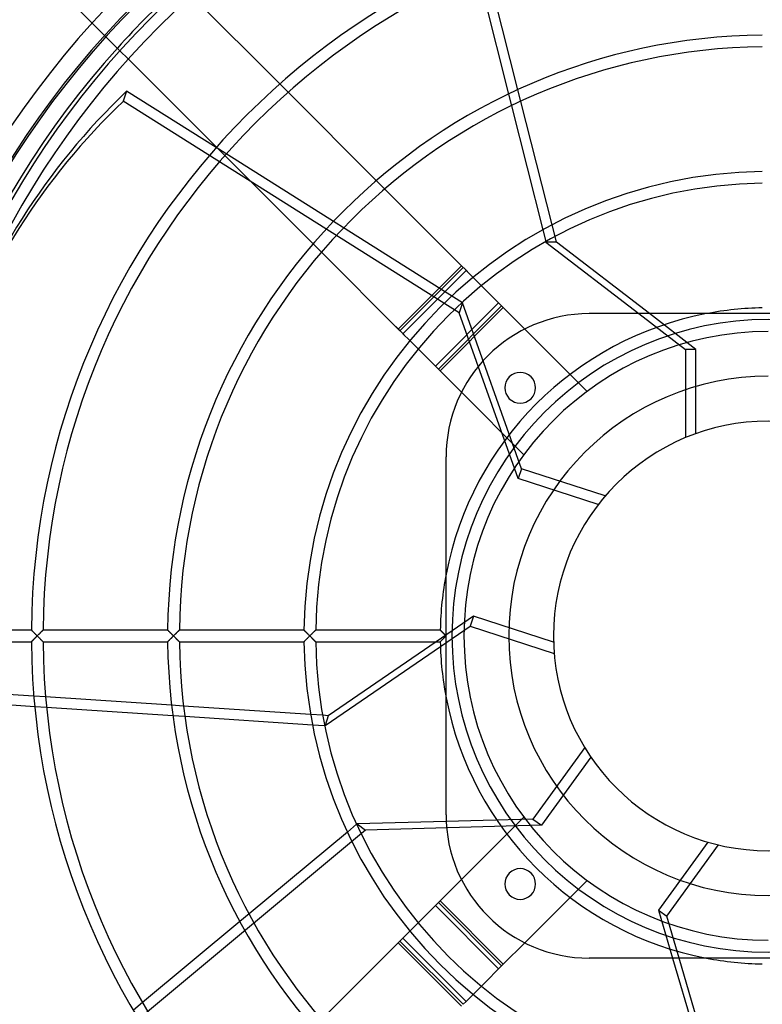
# Model space of a CAD drawing. Header units: millimetres. Extents: x -200 to 200, y -200 to 200.
# Tile 3 of 11: x -128 to -1, y -63 to 105. Entities that reach past the tile are written whole.
import ezdxf

# ---------------------------------------------------------------- set-up
doc = ezdxf.new("R2010")
doc.units = ezdxf.units.MM
doc.layers.add('HIDDEN', color=7, linetype='Continuous')
doc.layers.add('THICK', color=7, linetype='Continuous')

msp = doc.modelspace()

# ---------------------------------------------------------------- linework, layer by layer
at = {"layer": 'HIDDEN'}
for p, q in [((-110.49, 99.7), (-109.07, 98.29)), ((-81.83, 92.62), (-83.25, 94.03)), ((-109.36, 92.81), (-109.91, 91.12)), ((-44.25, 92.3), (-43.75, 90.32)), ((-42.16, 91.07), (-42.66, 93.05)), ((-52.66, 55.06), (-109.91, 91.12)), ((-52.11, 56.75), (-94.09, 83.19)), ((-94.03, 83.25), (-92.62, 81.83)), ((-65.37, 76.15), (-66.79, 77.57)), ((-38.4, 69.19), (-37.89, 67.18)), ((-36.33, 68.04), (-36.83, 70.03)), ((-77.57, 66.79), (-76.15, 65.37)), ((-52.27, 63.06), (-63.06, 52.27)), ((-48.88, 59.66), (-50.3, 61.08)), ((-56.72, 45.94), (-45.94, 56.72)), ((-56.22, 45.44), (-45.44, 56.22)), ((-52.11, 56.75), (-52.66, 55.06)), ((-42.06, 28.48), (-52.11, 56.75)), ((-42.6, 26.8), (-52.66, 55.06)), ((-30.5, 54.9), (-30.5, 54.9)), ((-22.02, 54.9), (-14.09, 48.8)), ((-12.32, 48.8), (-20.24, 54.9)), ((-30.87, 41.66), (-41.5, 52.28)), ((-59.66, 48.88), (-61.08, 50.3)), ((-14.09, 48.8), (-14.09, 33.78)), ((-12.32, 48.8), (-14.09, 48.8)), ((-12.32, 34.46), (-12.32, 48.8)), ((-52.28, 41.5), (-41.66, 30.87)), ((-30.87, 41.66), (-30.87, 41.66)), ((-54.9, 30.5), (-54.9, 30.5)), ((-41.66, 30.87), (-41.66, 30.87)), ((-42.06, 28.48), (-42.6, 26.8)), ((-27.77, 23.84), (-42.06, 28.48)), ((-28.97, 22.37), (-42.6, 26.8)), ((-50.22, 3.36), (-56.59, -1)), ((-50.22, 3.36), (-50.77, 1.68)), ((-36.58, -1.07), (-50.22, 3.36)), ((-125.59, 1), (-125.58, 1)), ((-125.58, 1), (-125.58, 0.99)), ((-125.58, 0.99), (-125.56, 0.98)), ((-125.56, 0.98), (-125.55, 0.96)), ((-125.55, 0.96), (-125.53, 0.94)), ((-125.53, 0.94), (-125.5, 0.92)), ((-125.5, 0.92), (-125.48, 0.89)), ((-125.48, 0.89), (-125.45, 0.86)), ((-125.45, 0.86), (-125.41, 0.83)), ((-125.41, 0.83), (-125.38, 0.79)), ((-125.38, 0.79), (-125.34, 0.75)), ((-125.34, 0.75), (-125.3, 0.71)), ((-125.3, 0.71), (-125.26, 0.67)), ((-125.26, 0.67), (-125.22, 0.63)), ((-125.22, 0.63), (-125.17, 0.58)), ((-125.17, 0.58), (-125.13, 0.54)), ((-125.13, 0.54), (-125.08, 0.49)), ((-125.08, 0.49), (-125.03, 0.44)), ((-125.03, 0.44), (-124.99, 0.4)), ((-124.99, 0.4), (-124.94, 0.35)), ((-124.94, 0.35), (-124.89, 0.3)), ((-124.89, 0.3), (-124.84, 0.25)), ((-124.84, 0.25), (-124.79, 0.2)), ((-124.79, 0.2), (-124.74, 0.15)), ((-124.74, 0.15), (-124.69, 0.1)), ((-124.69, 0.1), (-124.64, 0.05)), ((-124.64, 0.05), (-124.59, 0)), ((-124.59, 0), (-124.64, -0.05)), ((-124.59, 0), (-124.53, 0.06)), ((-124.53, -0.06), (-124.59, 0)), ((-124.53, 0.06), (-124.48, 0.11)), ((-124.48, 0.11), (-124.43, 0.16)), ((-124.43, 0.16), (-124.37, 0.22)), ((-124.37, 0.22), (-124.32, 0.27)), ((-124.32, 0.27), (-124.27, 0.32)), ((-124.27, 0.32), (-124.21, 0.38)), ((-124.21, 0.38), (-124.16, 0.43)), ((-124.16, 0.43), (-124.11, 0.47)), ((-124.11, 0.47), (-124.07, 0.52)), ((-124.07, 0.52), (-124.02, 0.57)), ((-124.02, 0.57), (-123.97, 0.61)), ((-123.97, 0.61), (-123.93, 0.66)), ((-123.93, 0.66), (-123.89, 0.7)), ((-123.89, 0.7), (-123.85, 0.74)), ((-123.85, 0.74), (-123.81, 0.78)), ((-123.81, 0.78), (-123.77, 0.82)), ((-123.77, 0.82), (-123.73, 0.85)), ((-123.73, 0.85), (-123.7, 0.88)), ((-123.7, 0.88), (-123.67, 0.91)), ((-123.67, 0.91), (-123.65, 0.94)), ((-123.65, 0.94), (-123.63, 0.96)), ((-123.63, 0.96), (-123.61, 0.98)), ((-123.61, 0.98), (-123.6, 0.99)), ((-123.6, 0.99), (-123.59, 1)), ((-123.59, 1), (-123.59, 1)), ((-102.36, 1), (-102.35, 1)), ((-102.35, 1), (-102.34, 0.99)), ((-102.34, 0.99), (-102.33, 0.98)), ((-102.33, 0.98), (-102.31, 0.96)), ((-102.31, 0.96), (-102.29, 0.94)), ((-102.29, 0.94), (-102.27, 0.91)), ((-102.27, 0.91), (-102.24, 0.88)), ((-102.24, 0.88), (-102.21, 0.85)), ((-102.21, 0.85), (-102.17, 0.81)), ((-102.17, 0.81), (-102.13, 0.78)), ((-102.13, 0.78), (-102.09, 0.73)), ((-102.09, 0.73), (-102.05, 0.69)), ((-102.05, 0.69), (-102.01, 0.65)), ((-102.01, 0.65), (-101.96, 0.6)), ((-101.96, 0.6), (-101.92, 0.56)), ((-101.92, 0.56), (-101.87, 0.51)), ((-101.87, 0.51), (-101.82, 0.46)), ((-101.82, 0.46), (-101.77, 0.41)), ((-101.77, 0.41), (-101.72, 0.36)), ((-101.72, 0.36), (-101.67, 0.31)), ((-101.67, 0.31), (-101.62, 0.26)), ((-101.62, 0.26), (-101.57, 0.21)), ((-101.57, 0.21), (-101.52, 0.16)), ((-101.52, 0.16), (-101.46, 0.1)), ((-101.46, 0.1), (-101.41, 0.05)), ((-101.41, 0.05), (-101.36, 0)), ((-101.36, 0), (-101.41, -0.05)), ((-101.36, 0), (-101.3, 0.06)), ((-101.3, -0.06), (-101.36, 0)), ((-101.3, 0.06), (-101.25, 0.11)), ((-101.25, 0.11), (-101.19, 0.17)), ((-101.19, 0.17), (-101.14, 0.22)), ((-101.14, 0.22), (-101.09, 0.27)), ((-101.09, 0.27), (-101.03, 0.33)), ((-101.03, 0.33), (-100.98, 0.38)), ((-100.98, 0.38), (-100.93, 0.43)), ((-100.93, 0.43), (-100.88, 0.48)), ((-100.88, 0.48), (-100.83, 0.53)), ((-100.83, 0.53), (-100.79, 0.57)), ((-100.79, 0.57), (-100.74, 0.62)), ((-100.74, 0.62), (-100.7, 0.66)), ((-100.7, 0.66), (-100.65, 0.7)), ((-100.65, 0.7), (-100.61, 0.74)), ((-100.61, 0.74), (-100.57, 0.78)), ((-100.57, 0.78), (-100.54, 0.82)), ((-100.54, 0.82), (-100.5, 0.85)), ((-100.5, 0.85), (-100.47, 0.89)), ((-100.47, 0.89), (-100.44, 0.91)), ((-100.44, 0.91), (-100.42, 0.94)), ((-100.42, 0.94), (-100.39, 0.96)), ((-100.39, 0.96), (-100.38, 0.98)), ((-100.38, 0.98), (-100.37, 0.99)), ((-100.37, 0.99), (-100.36, 1)), ((-100.36, 1), (-100.36, 1)), ((-79.12, 1), (-79.12, 1)), ((-79.12, 1), (-79.11, 0.99)), ((-79.11, 0.99), (-79.1, 0.98)), ((-79.1, 0.98), (-79.08, 0.96)), ((-79.08, 0.96), (-79.06, 0.94)), ((-79.06, 0.94), (-79.04, 0.91)), ((-79.04, 0.91), (-79.01, 0.88)), ((-79.01, 0.88), (-78.97, 0.85)), ((-78.97, 0.85), (-78.94, 0.81)), ((-78.94, 0.81), (-78.9, 0.78)), ((-78.9, 0.78), (-78.86, 0.73)), ((-78.86, 0.73), (-78.82, 0.69)), ((-78.82, 0.69), (-78.78, 0.65)), ((-78.78, 0.65), (-78.73, 0.6)), ((-78.73, 0.6), (-78.69, 0.56)), ((-78.69, 0.56), (-78.64, 0.51)), ((-78.64, 0.51), (-78.59, 0.46)), ((-78.59, 0.46), (-78.54, 0.41)), ((-78.54, 0.41), (-78.49, 0.36)), ((-78.49, 0.36), (-78.44, 0.31)), ((-78.44, 0.31), (-78.39, 0.26)), ((-78.39, 0.26), (-78.34, 0.21)), ((-78.34, 0.21), (-78.29, 0.16)), ((-78.29, 0.16), (-78.23, 0.1)), ((-78.23, 0.1), (-78.18, 0.05)), ((-78.18, 0.05), (-78.13, 0)), ((-78.13, 0), (-78.18, -0.05)), ((-78.13, 0), (-78.07, 0.06)), ((-78.07, -0.06), (-78.13, 0)), ((-78.07, 0.06), (-78.02, 0.11)), ((-78.02, 0.11), (-77.96, 0.17)), ((-77.96, 0.17), (-77.91, 0.22)), ((-77.91, 0.22), (-77.86, 0.27)), ((-77.86, 0.27), (-77.8, 0.33)), ((-77.8, 0.33), (-77.75, 0.38)), ((-77.75, 0.38), (-77.7, 0.43)), ((-77.7, 0.43), (-77.65, 0.48)), ((-77.65, 0.48), (-77.6, 0.52)), ((-77.6, 0.52), (-77.56, 0.57)), ((-77.56, 0.57), (-77.51, 0.62)), ((-77.51, 0.62), (-77.47, 0.66)), ((-77.47, 0.66), (-77.42, 0.7)), ((-77.42, 0.7), (-77.38, 0.74)), ((-77.38, 0.74), (-77.34, 0.78)), ((-77.34, 0.78), (-77.31, 0.82)), ((-77.31, 0.82), (-77.27, 0.85)), ((-77.27, 0.85), (-77.24, 0.89)), ((-77.24, 0.89), (-77.21, 0.91)), ((-77.21, 0.91), (-77.19, 0.94)), ((-77.19, 0.94), (-77.16, 0.96)), ((-77.16, 0.96), (-77.15, 0.98)), ((-77.15, 0.98), (-77.13, 0.99)), ((-77.13, 0.99), (-77.13, 1)), ((-77.13, 1), (-77.12, 1)), ((-55.89, 1), (-55.89, 1)), ((-55.89, 1), (-55.88, 0.99)), ((-55.88, 0.99), (-55.87, 0.98)), ((-55.87, -1.82), (-50.77, 1.68)), ((-55.87, 0.98), (-55.85, 0.96)), ((-55.85, 0.96), (-55.83, 0.94)), ((-55.83, 0.94), (-55.81, 0.92)), ((-55.81, 0.92), (-55.78, 0.89)), ((-55.78, 0.89), (-55.75, 0.86)), ((-55.75, 0.86), (-55.72, 0.83)), ((-55.72, 0.83), (-55.68, 0.79)), ((-55.68, 0.79), (-55.65, 0.75)), ((-55.65, 0.75), (-55.61, 0.71)), ((-55.61, 0.71), (-55.57, 0.67)), ((-55.57, 0.67), (-55.52, 0.63)), ((-55.52, 0.63), (-55.48, 0.58)), ((-55.48, 0.58), (-55.44, 0.54)), ((-55.44, 0.54), (-55.39, 0.49)), ((-55.39, 0.49), (-55.34, 0.44)), ((-55.34, 0.44), (-55.29, 0.4)), ((-55.29, 0.4), (-55.25, 0.35)), ((-55.25, 0.35), (-55.2, 0.3)), ((-55.2, 0.3), (-55.15, 0.25)), ((-55.15, 0.25), (-55.1, 0.2)), ((-55.1, 0.2), (-55.05, 0.15)), ((-55.05, 0.15), (-55, 0.1)), ((-55, 0.1), (-54.95, 0.05)), ((-54.95, 0.05), (-54.9, 0)), ((-50.77, 1.68), (-36.48, -2.97)), ((-125.58, -1), (-125.59, -1)), ((-125.56, -0.98), (-125.58, -0.99)), ((-125.58, -0.99), (-125.58, -1)), ((-125.55, -0.96), (-125.56, -0.98)), ((-125.52, -0.94), (-125.55, -0.96)), ((-125.5, -0.91), (-125.52, -0.94)), ((-125.47, -0.88), (-125.5, -0.91)), ((-125.44, -0.85), (-125.47, -0.88)), ((-125.4, -0.81), (-125.44, -0.85)), ((-125.36, -0.78), (-125.4, -0.81)), ((-125.32, -0.74), (-125.36, -0.78)), ((-125.28, -0.69), (-125.32, -0.74)), ((-125.24, -0.65), (-125.28, -0.69)), ((-125.19, -0.6), (-125.24, -0.65)), ((-125.15, -0.56), (-125.19, -0.6)), ((-125.1, -0.51), (-125.15, -0.56)), ((-125.05, -0.46), (-125.1, -0.51)), ((-125, -0.41), (-125.05, -0.46)), ((-124.95, -0.36), (-125, -0.41)), ((-124.9, -0.31), (-124.95, -0.36)), ((-124.85, -0.26), (-124.9, -0.31)), ((-124.8, -0.21), (-124.85, -0.26)), ((-124.75, -0.16), (-124.8, -0.21)), ((-124.69, -0.1), (-124.75, -0.16)), ((-124.64, -0.05), (-124.69, -0.1)), ((-124.48, -0.11), (-124.53, -0.06)), ((-124.43, -0.16), (-124.48, -0.11)), ((-124.37, -0.22), (-124.43, -0.16)), ((-124.32, -0.27), (-124.37, -0.22)), ((-124.27, -0.32), (-124.32, -0.27)), ((-124.21, -0.38), (-124.27, -0.32)), ((-124.16, -0.43), (-124.21, -0.38)), ((-124.11, -0.47), (-124.16, -0.43)), ((-124.07, -0.52), (-124.11, -0.47)), ((-124.02, -0.57), (-124.07, -0.52)), ((-123.97, -0.61), (-124.02, -0.57)), ((-123.93, -0.66), (-123.97, -0.61)), ((-123.89, -0.7), (-123.93, -0.66)), ((-123.85, -0.74), (-123.89, -0.7)), ((-123.81, -0.78), (-123.85, -0.74)), ((-123.77, -0.82), (-123.81, -0.78)), ((-123.73, -0.85), (-123.77, -0.82)), ((-123.7, -0.88), (-123.73, -0.85)), ((-123.67, -0.91), (-123.7, -0.88)), ((-123.65, -0.94), (-123.67, -0.91)), ((-123.63, -0.96), (-123.65, -0.94)), ((-123.61, -0.98), (-123.63, -0.96)), ((-123.6, -0.99), (-123.61, -0.98)), ((-123.59, -1), (-123.6, -0.99)), ((-123.59, -1), (-123.59, -1)), ((-102.35, -1), (-102.36, -1)), ((-102.33, -0.98), (-102.35, -0.99)), ((-102.35, -0.99), (-102.35, -1)), ((-102.32, -0.96), (-102.33, -0.98)), ((-102.3, -0.94), (-102.32, -0.96)), ((-102.27, -0.92), (-102.3, -0.94)), ((-102.25, -0.89), (-102.27, -0.92)), ((-102.22, -0.86), (-102.25, -0.89)), ((-102.18, -0.83), (-102.22, -0.86)), ((-102.15, -0.79), (-102.18, -0.83)), ((-102.11, -0.75), (-102.15, -0.79)), ((-102.07, -0.71), (-102.11, -0.75)), ((-102.03, -0.67), (-102.07, -0.71)), ((-101.99, -0.63), (-102.03, -0.67)), ((-101.94, -0.58), (-101.99, -0.63)), ((-101.9, -0.54), (-101.94, -0.58)), ((-101.85, -0.49), (-101.9, -0.54)), ((-101.8, -0.44), (-101.85, -0.49)), ((-101.76, -0.4), (-101.8, -0.44)), ((-101.71, -0.35), (-101.76, -0.4)), ((-101.66, -0.3), (-101.71, -0.35)), ((-101.61, -0.25), (-101.66, -0.3)), ((-101.56, -0.2), (-101.61, -0.25)), ((-101.51, -0.15), (-101.56, -0.2)), ((-101.46, -0.1), (-101.51, -0.15)), ((-101.41, -0.05), (-101.46, -0.1)), ((-101.25, -0.11), (-101.3, -0.06)), ((-101.19, -0.17), (-101.25, -0.11)), ((-101.14, -0.22), (-101.19, -0.17)), ((-101.09, -0.27), (-101.14, -0.22)), ((-101.03, -0.33), (-101.09, -0.27)), ((-100.98, -0.38), (-101.03, -0.33)), ((-100.93, -0.43), (-100.98, -0.38)), ((-100.88, -0.48), (-100.93, -0.43)), ((-100.83, -0.53), (-100.88, -0.48)), ((-100.79, -0.57), (-100.83, -0.53)), ((-100.74, -0.62), (-100.79, -0.57)), ((-100.7, -0.66), (-100.74, -0.62)), ((-100.65, -0.7), (-100.7, -0.66)), ((-100.61, -0.74), (-100.65, -0.7)), ((-100.57, -0.78), (-100.61, -0.74)), ((-100.54, -0.82), (-100.57, -0.78)), ((-100.5, -0.85), (-100.54, -0.82)), ((-100.47, -0.89), (-100.5, -0.85)), ((-100.44, -0.91), (-100.47, -0.89)), ((-100.42, -0.94), (-100.44, -0.91)), ((-100.39, -0.96), (-100.42, -0.94)), ((-100.38, -0.98), (-100.39, -0.96)), ((-100.37, -0.99), (-100.38, -0.98)), ((-100.36, -1), (-100.37, -0.99)), ((-100.36, -1), (-100.36, -1)), ((-79.11, -0.99), (-79.12, -1)), ((-79.12, -1), (-79.12, -1)), ((-79.1, -0.98), (-79.11, -0.99)), ((-79.09, -0.96), (-79.1, -0.98)), ((-79.07, -0.94), (-79.09, -0.96)), ((-79.04, -0.92), (-79.07, -0.94)), ((-79.01, -0.89), (-79.04, -0.92)), ((-78.98, -0.86), (-79.01, -0.89)), ((-78.95, -0.83), (-78.98, -0.86)), ((-78.92, -0.79), (-78.95, -0.83)), ((-78.88, -0.75), (-78.92, -0.79)), ((-78.84, -0.71), (-78.88, -0.75)), ((-78.8, -0.67), (-78.84, -0.71)), ((-78.75, -0.63), (-78.8, -0.67)), ((-78.71, -0.58), (-78.75, -0.63)), ((-78.67, -0.54), (-78.71, -0.58)), ((-78.62, -0.49), (-78.67, -0.54)), ((-78.57, -0.44), (-78.62, -0.49)), ((-78.53, -0.4), (-78.57, -0.44)), ((-78.48, -0.35), (-78.53, -0.4)), ((-78.43, -0.3), (-78.48, -0.35)), ((-78.38, -0.25), (-78.43, -0.3)), ((-78.33, -0.2), (-78.38, -0.25)), ((-78.28, -0.15), (-78.33, -0.2)), ((-78.23, -0.1), (-78.28, -0.15)), ((-78.18, -0.05), (-78.23, -0.1)), ((-78.02, -0.11), (-78.07, -0.06)), ((-77.96, -0.17), (-78.02, -0.11)), ((-77.91, -0.22), (-77.96, -0.17)), ((-77.86, -0.27), (-77.91, -0.22)), ((-77.8, -0.33), (-77.86, -0.27)), ((-77.75, -0.38), (-77.8, -0.33)), ((-77.7, -0.43), (-77.75, -0.38)), ((-77.65, -0.48), (-77.7, -0.43)), ((-77.6, -0.52), (-77.65, -0.48)), ((-77.56, -0.57), (-77.6, -0.52)), ((-77.51, -0.62), (-77.56, -0.57)), ((-77.47, -0.66), (-77.51, -0.62)), ((-77.42, -0.7), (-77.47, -0.66)), ((-77.38, -0.74), (-77.42, -0.7)), ((-77.34, -0.78), (-77.38, -0.74)), ((-77.31, -0.82), (-77.34, -0.78)), ((-77.27, -0.85), (-77.31, -0.82)), ((-77.24, -0.89), (-77.27, -0.85)), ((-77.21, -0.91), (-77.24, -0.89)), ((-77.19, -0.94), (-77.21, -0.91)), ((-77.16, -0.96), (-77.19, -0.94)), ((-77.15, -0.98), (-77.16, -0.96)), ((-77.13, -0.99), (-77.15, -0.98)), ((-77.13, -1), (-77.13, -0.99)), ((-77.12, -1), (-77.13, -1)), ((-55.88, -0.99), (-55.89, -1)), ((-55.89, -1), (-55.89, -1)), ((-55.87, -0.98), (-55.88, -0.99)), ((-55.85, -0.96), (-55.87, -0.98)), ((-55.83, -0.94), (-55.85, -0.96)), ((-55.8, -0.91), (-55.83, -0.94)), ((-55.78, -0.88), (-55.8, -0.91)), ((-55.74, -0.85), (-55.78, -0.88)), ((-55.71, -0.81), (-55.74, -0.85)), ((-55.67, -0.78), (-55.71, -0.81)), ((-55.63, -0.74), (-55.67, -0.78)), ((-55.59, -0.69), (-55.63, -0.74)), ((-55.55, -0.65), (-55.59, -0.69)), ((-55.5, -0.6), (-55.55, -0.65)), ((-55.45, -0.56), (-55.5, -0.6)), ((-55.41, -0.51), (-55.45, -0.56)), ((-55.36, -0.46), (-55.41, -0.51)), ((-55.31, -0.41), (-55.36, -0.46)), ((-55.26, -0.36), (-55.31, -0.41)), ((-55.21, -0.31), (-55.26, -0.36)), ((-55.16, -0.26), (-55.21, -0.31)), ((-55.11, -0.21), (-55.16, -0.26)), ((-55.06, -0.16), (-55.11, -0.21)), ((-55, -0.1), (-55.06, -0.16)), ((-54.95, -0.05), (-55, -0.1)), ((-54.9, 0), (-54.95, -0.05)), ((-123.15, -10.4), (-125.17, -10.26)), ((-125.02, -12), (-122.99, -12.13)), ((-99.65, -11.95), (-101.68, -11.82)), ((-75.93, -13.53), (-77.99, -13.39)), ((-101.46, -13.56), (-99.42, -13.69)), ((-77.67, -15.14), (-75.6, -15.27)), ((-31.26, -19.04), (-40.09, -31.2)), ((-30.22, -20.64), (-38.65, -32.24)), ((-54.9, -30.5), (-54.9, -30.5)), ((-40.09, -31.2), (-54.87, -31.61)), ((-41.66, -30.87), (-52.28, -41.5)), ((-41.66, -30.87), (-41.66, -30.87)), ((-40.09, -31.2), (-38.65, -32.24)), ((-68.64, -33.07), (-120.62, -76.37)), ((-70.14, -32.08), (-71.73, -33.41)), ((-70.08, -32.03), (-68.64, -33.07)), ((-38.65, -32.24), (-68.64, -33.07)), ((-10.29, -35.12), (-18.72, -46.72)), ((-17.28, -47.76), (-8.45, -35.61)), ((-41.5, -52.28), (-30.87, -41.66)), ((-30.87, -41.66), (-30.87, -41.66)), ((-45.94, -56.72), (-56.72, -45.94)), ((-45.44, -56.22), (-56.22, -45.44)), ((-18.72, -46.72), (-17.28, -47.76)), ((-18.72, -46.72), (-16.31, -54.9)), ((-88.48, -47.36), (-90.05, -48.67)), ((-15.18, -54.9), (-17.28, -47.76)), ((-59.66, -48.88), (-61.08, -50.3)), ((-63.06, -52.27), (-52.27, -63.06)), ((-30.5, -54.9), (-30.5, -54.9)), ((-48.88, -59.66), (-50.3, -61.08)), ((-106.63, -62.48), (-108.19, -63.78))]:
    msp.add_line(p, q, dxfattribs=at)
for radius, start, end in [(155.5, 90, 180), (152.5, 90, 180), (152.19, 0, 180), (149.45, 132.0755, 137.9245), (55.9, 100.8538, 169.1462), (53.9, 0, 180), (44.23, 90, 180), (36.6, 0, 180), (155.5, 180, 0), (152.5, 180, 270), (53.9, 180, 0), (44.23, 180, 0), (36.6, 180, 0), (55.9, 190.8538, 259.1462)]:
    msp.add_arc((0, 0), radius, start, end, dxfattribs=at)
msp.add_ellipse((-0.27, -0.84), major_axis=(139.23, -45.24), ratio=0.866025, start_param=2.70526, end_param=3.141593, dxfattribs=at)
at = {"layer": 'THICK'}
for p, q in [((-124.36, 113.58), (-110.49, 99.7)), ((-49.54, 113.23), (-44.25, 92.3)), ((-42.66, 93.05), (-47.94, 113.91)), ((-83.25, 94.03), (-98.29, 109.07)), ((-109.07, 98.29), (-94.03, 83.25)), ((-94.09, 83.19), (-109.36, 92.81)), ((-66.79, 77.57), (-81.83, 92.62)), ((-36.83, 70.03), (-42.16, 91.07)), ((-43.75, 90.32), (-38.4, 69.19)), ((-92.62, 81.83), (-77.57, 66.79)), ((-51.98, 62.76), (-65.37, 76.15)), ((-37.89, 67.18), (-37.87, 67.1)), ((-37.87, 67.1), (-22.02, 54.9)), ((-36.09, 67.1), (-37.87, 67.1)), ((-36.09, 67.1), (-36.33, 68.04)), ((-20.24, 54.9), (-36.09, 67.1)), ((-76.15, 65.37), (-62.76, 51.98)), ((-62.76, 51.98), (-51.98, 62.76)), ((-62.26, 51.48), (-51.48, 62.26)), ((-51.27, 62.06), (-52.69, 63.47)), ((-50.3, 61.08), (-51.48, 62.26)), ((-45.15, 55.93), (-48.88, 59.66)), ((-55.93, 45.15), (-45.15, 55.93)), ((-41.5, 52.28), (-45.15, 55.93)), ((30.5, 54.9), (-30.5, 54.9)), ((-63.47, 52.69), (-62.06, 51.27)), ((-61.08, 50.3), (-62.26, 51.48)), ((-55.93, 45.15), (-59.66, 48.88)), ((-55.93, 45.15), (-52.28, 41.5)), ((-54.9, -30.5), (-54.9, 30.5)), ((-125.59, 1), (-146.82, 1)), ((-125.58, 1), (-125.59, 1)), ((-125.58, 0.99), (-125.58, 1)), ((-125.56, 0.98), (-125.58, 0.99)), ((-125.55, 0.96), (-125.56, 0.98)), ((-125.52, 0.94), (-125.55, 0.96)), ((-125.5, 0.91), (-125.52, 0.94)), ((-125.47, 0.88), (-125.5, 0.91)), ((-125.44, 0.85), (-125.47, 0.88)), ((-125.4, 0.81), (-125.44, 0.85)), ((-125.36, 0.78), (-125.4, 0.81)), ((-125.32, 0.73), (-125.36, 0.78)), ((-125.28, 0.69), (-125.32, 0.73)), ((-125.24, 0.65), (-125.28, 0.69)), ((-125.19, 0.6), (-125.24, 0.65)), ((-125.15, 0.56), (-125.19, 0.6)), ((-125.1, 0.51), (-125.15, 0.56)), ((-125.05, 0.46), (-125.1, 0.51)), ((-125, 0.41), (-125.05, 0.46)), ((-124.95, 0.36), (-125, 0.41)), ((-124.9, 0.31), (-124.95, 0.36)), ((-124.85, 0.26), (-124.9, 0.31)), ((-124.8, 0.21), (-124.85, 0.26)), ((-124.75, 0.16), (-124.8, 0.21)), ((-124.69, 0.1), (-124.75, 0.16)), ((-124.64, 0.05), (-124.69, 0.1)), ((-124.59, 0), (-124.64, 0.05)), ((-124.64, -0.05), (-124.59, 0)), ((-124.54, 0.05), (-124.59, 0)), ((-124.59, 0), (-124.54, -0.05)), ((-124.48, 0.11), (-124.54, 0.05)), ((-124.43, 0.16), (-124.48, 0.11)), ((-124.37, 0.22), (-124.43, 0.16)), ((-124.32, 0.27), (-124.37, 0.22)), ((-124.27, 0.32), (-124.32, 0.27)), ((-124.21, 0.38), (-124.27, 0.32)), ((-124.16, 0.43), (-124.21, 0.38)), ((-124.11, 0.48), (-124.16, 0.43)), ((-124.06, 0.53), (-124.11, 0.48)), ((-124.01, 0.58), (-124.06, 0.53)), ((-123.96, 0.63), (-124.01, 0.58)), ((-123.92, 0.67), (-123.96, 0.63)), ((-123.87, 0.72), (-123.92, 0.67)), ((-123.83, 0.76), (-123.87, 0.72)), ((-123.79, 0.8), (-123.83, 0.76)), ((-123.75, 0.84), (-123.79, 0.8)), ((-123.71, 0.87), (-123.75, 0.84)), ((-123.68, 0.9), (-123.71, 0.87)), ((-123.65, 0.93), (-123.68, 0.9)), ((-123.63, 0.96), (-123.65, 0.93)), ((-123.61, 0.97), (-123.63, 0.96)), ((-123.6, 0.99), (-123.61, 0.97)), ((-123.59, 1), (-123.6, 0.99)), ((-102.36, 1), (-123.59, 1)), ((-123.59, 1), (-123.59, 1)), ((-102.35, 1), (-102.36, 1)), ((-102.35, 0.99), (-102.35, 1)), ((-102.33, 0.98), (-102.35, 0.99)), ((-102.32, 0.96), (-102.33, 0.98)), ((-102.3, 0.94), (-102.32, 0.96)), ((-102.27, 0.92), (-102.3, 0.94)), ((-102.25, 0.89), (-102.27, 0.92)), ((-102.22, 0.86), (-102.25, 0.89)), ((-102.18, 0.83), (-102.22, 0.86)), ((-102.15, 0.79), (-102.18, 0.83)), ((-102.11, 0.75), (-102.15, 0.79)), ((-102.07, 0.71), (-102.11, 0.75)), ((-102.03, 0.67), (-102.07, 0.71)), ((-101.99, 0.63), (-102.03, 0.67)), ((-101.94, 0.58), (-101.99, 0.63)), ((-101.9, 0.54), (-101.94, 0.58)), ((-101.85, 0.49), (-101.9, 0.54)), ((-101.8, 0.44), (-101.85, 0.49)), ((-101.76, 0.4), (-101.8, 0.44)), ((-101.71, 0.35), (-101.76, 0.4)), ((-101.66, 0.3), (-101.71, 0.35)), ((-101.61, 0.25), (-101.66, 0.3)), ((-101.56, 0.2), (-101.61, 0.25)), ((-101.51, 0.15), (-101.56, 0.2)), ((-101.46, 0.1), (-101.51, 0.15)), ((-101.41, 0.05), (-101.46, 0.1)), ((-101.36, 0), (-101.41, 0.05)), ((-101.41, -0.05), (-101.36, 0)), ((-101.31, 0.05), (-101.36, 0)), ((-101.36, 0), (-101.31, -0.05)), ((-101.25, 0.11), (-101.31, 0.05)), ((-101.2, 0.16), (-101.25, 0.11)), ((-101.14, 0.22), (-101.2, 0.16)), ((-101.09, 0.27), (-101.14, 0.22)), ((-101.04, 0.32), (-101.09, 0.27)), ((-100.98, 0.38), (-101.04, 0.32)), ((-100.93, 0.43), (-100.98, 0.38)), ((-100.88, 0.48), (-100.93, 0.43)), ((-100.83, 0.53), (-100.88, 0.48)), ((-100.78, 0.58), (-100.83, 0.53)), ((-100.73, 0.63), (-100.78, 0.58)), ((-100.69, 0.67), (-100.73, 0.63)), ((-100.64, 0.72), (-100.69, 0.67)), ((-100.6, 0.76), (-100.64, 0.72)), ((-100.56, 0.8), (-100.6, 0.76)), ((-100.52, 0.84), (-100.56, 0.8)), ((-100.48, 0.87), (-100.52, 0.84)), ((-100.45, 0.9), (-100.48, 0.87)), ((-100.42, 0.93), (-100.45, 0.9)), ((-100.4, 0.96), (-100.42, 0.93)), ((-100.38, 0.97), (-100.4, 0.96)), ((-100.37, 0.99), (-100.38, 0.97)), ((-100.36, 1), (-100.37, 0.99)), ((-79.12, 1), (-100.36, 1)), ((-100.36, 1), (-100.36, 1)), ((-79.11, 0.99), (-79.12, 1)), ((-79.12, 1), (-79.12, 1)), ((-79.1, 0.98), (-79.11, 0.99)), ((-79.09, 0.96), (-79.1, 0.98)), ((-79.07, 0.94), (-79.09, 0.96)), ((-79.04, 0.92), (-79.07, 0.94)), ((-79.01, 0.89), (-79.04, 0.92)), ((-78.98, 0.86), (-79.01, 0.89)), ((-78.95, 0.83), (-78.98, 0.86)), ((-78.92, 0.79), (-78.95, 0.83)), ((-78.88, 0.75), (-78.92, 0.79)), ((-78.84, 0.71), (-78.88, 0.75)), ((-78.8, 0.67), (-78.84, 0.71)), ((-78.75, 0.63), (-78.8, 0.67)), ((-78.71, 0.58), (-78.75, 0.63)), ((-78.67, 0.54), (-78.71, 0.58)), ((-78.62, 0.49), (-78.67, 0.54)), ((-78.57, 0.44), (-78.62, 0.49)), ((-78.53, 0.4), (-78.57, 0.44)), ((-78.48, 0.35), (-78.53, 0.4)), ((-78.43, 0.3), (-78.48, 0.35)), ((-78.38, 0.25), (-78.43, 0.3)), ((-78.33, 0.2), (-78.38, 0.25)), ((-78.28, 0.15), (-78.33, 0.2)), ((-78.23, 0.1), (-78.28, 0.15)), ((-78.18, 0.05), (-78.23, 0.1)), ((-78.13, 0), (-78.18, 0.05)), ((-78.07, 0.06), (-78.13, 0)), ((-78.13, 0), (-78.07, -0.06)), ((-78.02, 0.11), (-78.07, 0.06)), ((-77.96, 0.17), (-78.02, 0.11)), ((-77.9, 0.23), (-77.96, 0.17)), ((-77.85, 0.28), (-77.9, 0.23)), ((-77.79, 0.34), (-77.85, 0.28)), ((-77.74, 0.39), (-77.79, 0.34)), ((-77.69, 0.44), (-77.74, 0.39)), ((-77.64, 0.49), (-77.69, 0.44)), ((-77.59, 0.54), (-77.64, 0.49)), ((-77.54, 0.59), (-77.59, 0.54)), ((-77.49, 0.64), (-77.54, 0.59)), ((-77.45, 0.68), (-77.49, 0.64)), ((-77.4, 0.72), (-77.45, 0.68)), ((-77.36, 0.77), (-77.4, 0.72)), ((-77.32, 0.81), (-77.36, 0.77)), ((-77.28, 0.84), (-77.32, 0.81)), ((-77.25, 0.88), (-77.28, 0.84)), ((-77.22, 0.91), (-77.25, 0.88)), ((-77.19, 0.93), (-77.22, 0.91)), ((-77.17, 0.96), (-77.19, 0.93)), ((-77.15, 0.98), (-77.17, 0.96)), ((-77.13, 0.99), (-77.15, 0.98)), ((-77.12, 1), (-77.13, 1)), ((-77.13, 1), (-77.13, 0.99)), ((-55.89, 1), (-77.12, 1)), ((-55.88, 0.99), (-55.89, 1)), ((-55.89, 1), (-55.89, 1)), ((-55.87, 0.98), (-55.88, 0.99)), ((-55.85, 0.96), (-55.87, 0.98)), ((-55.83, 0.94), (-55.85, 0.96)), ((-55.8, 0.91), (-55.83, 0.94)), ((-55.78, 0.88), (-55.8, 0.91)), ((-55.74, 0.85), (-55.78, 0.88)), ((-55.71, 0.81), (-55.74, 0.85)), ((-55.67, 0.78), (-55.71, 0.81)), ((-55.63, 0.73), (-55.67, 0.78)), ((-55.59, 0.69), (-55.63, 0.73)), ((-55.55, 0.65), (-55.59, 0.69)), ((-55.5, 0.6), (-55.55, 0.65)), ((-55.45, 0.56), (-55.5, 0.6)), ((-55.41, 0.51), (-55.45, 0.56)), ((-55.36, 0.46), (-55.41, 0.51)), ((-55.31, 0.41), (-55.36, 0.46)), ((-55.26, 0.36), (-55.31, 0.41)), ((-55.21, 0.31), (-55.26, 0.36)), ((-55.16, 0.26), (-55.21, 0.31)), ((-55.11, 0.21), (-55.16, 0.26)), ((-55.06, 0.16), (-55.11, 0.21)), ((-55, 0.1), (-55.06, 0.16)), ((-54.95, 0.05), (-55, 0.1)), ((-54.9, 0), (-54.95, 0.05)), ((-146.82, -1), (-125.59, -1)), ((-125.59, -1), (-125.58, -1)), ((-125.58, -0.99), (-125.56, -0.98)), ((-125.58, -1), (-125.58, -0.99)), ((-125.56, -0.98), (-125.55, -0.96)), ((-125.55, -0.96), (-125.53, -0.94)), ((-125.53, -0.94), (-125.5, -0.92)), ((-125.5, -0.92), (-125.48, -0.89)), ((-125.48, -0.89), (-125.45, -0.86)), ((-125.45, -0.86), (-125.41, -0.83)), ((-125.41, -0.83), (-125.38, -0.79)), ((-125.38, -0.79), (-125.34, -0.75)), ((-125.34, -0.75), (-125.3, -0.71)), ((-125.3, -0.71), (-125.26, -0.67)), ((-125.26, -0.67), (-125.22, -0.63)), ((-125.22, -0.63), (-125.17, -0.58)), ((-125.17, -0.58), (-125.13, -0.54)), ((-125.13, -0.54), (-125.08, -0.49)), ((-125.08, -0.49), (-125.03, -0.44)), ((-125.03, -0.44), (-124.99, -0.4)), ((-124.99, -0.4), (-124.94, -0.35)), ((-124.94, -0.35), (-124.89, -0.3)), ((-124.89, -0.3), (-124.84, -0.25)), ((-124.84, -0.25), (-124.79, -0.2)), ((-124.79, -0.2), (-124.74, -0.15)), ((-124.74, -0.15), (-124.69, -0.1)), ((-124.69, -0.1), (-124.64, -0.05)), ((-124.54, -0.05), (-124.48, -0.11)), ((-124.48, -0.11), (-124.43, -0.16)), ((-124.43, -0.16), (-124.37, -0.22)), ((-124.37, -0.22), (-124.32, -0.27)), ((-124.32, -0.27), (-124.27, -0.32)), ((-124.27, -0.32), (-124.21, -0.38)), ((-124.21, -0.38), (-124.16, -0.43)), ((-124.16, -0.43), (-124.11, -0.48)), ((-124.11, -0.48), (-124.06, -0.53)), ((-124.06, -0.53), (-124.01, -0.58)), ((-124.01, -0.58), (-123.96, -0.63)), ((-123.96, -0.63), (-123.92, -0.67)), ((-123.92, -0.67), (-123.87, -0.72)), ((-123.87, -0.72), (-123.83, -0.76)), ((-123.83, -0.76), (-123.79, -0.8)), ((-123.79, -0.8), (-123.75, -0.84)), ((-123.75, -0.84), (-123.71, -0.87)), ((-123.71, -0.87), (-123.68, -0.9)), ((-123.68, -0.9), (-123.65, -0.93)), ((-123.65, -0.93), (-123.63, -0.96)), ((-123.63, -0.96), (-123.61, -0.97)), ((-123.61, -0.97), (-123.6, -0.99)), ((-123.6, -0.99), (-123.59, -1)), ((-123.59, -1), (-102.36, -1)), ((-123.59, -1), (-123.59, -1)), ((-102.36, -1), (-102.35, -1)), ((-102.35, -1), (-102.34, -0.99)), ((-102.34, -0.99), (-102.33, -0.98)), ((-102.33, -0.98), (-102.31, -0.96)), ((-102.31, -0.96), (-102.29, -0.94)), ((-102.29, -0.94), (-102.27, -0.91)), ((-102.27, -0.91), (-102.24, -0.88)), ((-102.24, -0.88), (-102.21, -0.85)), ((-102.21, -0.85), (-102.17, -0.81)), ((-102.17, -0.81), (-102.13, -0.78)), ((-102.13, -0.78), (-102.09, -0.74)), ((-102.09, -0.74), (-102.05, -0.69)), ((-102.05, -0.69), (-102.01, -0.65)), ((-102.01, -0.65), (-101.96, -0.6)), ((-101.96, -0.6), (-101.92, -0.56)), ((-101.92, -0.56), (-101.87, -0.51)), ((-101.87, -0.51), (-101.82, -0.46)), ((-101.82, -0.46), (-101.77, -0.41)), ((-101.77, -0.41), (-101.72, -0.36)), ((-101.72, -0.36), (-101.67, -0.31)), ((-101.67, -0.31), (-101.62, -0.26)), ((-101.62, -0.26), (-101.57, -0.21)), ((-101.57, -0.21), (-101.52, -0.16)), ((-101.52, -0.16), (-101.46, -0.1)), ((-101.46, -0.1), (-101.41, -0.05)), ((-101.31, -0.05), (-101.25, -0.11)), ((-101.25, -0.11), (-101.2, -0.16)), ((-101.2, -0.16), (-101.14, -0.22)), ((-101.14, -0.22), (-101.09, -0.27)), ((-101.09, -0.27), (-101.04, -0.32)), ((-101.04, -0.32), (-100.98, -0.38)), ((-100.98, -0.38), (-100.93, -0.43)), ((-100.93, -0.43), (-100.88, -0.48)), ((-100.88, -0.48), (-100.83, -0.53)), ((-100.83, -0.53), (-100.78, -0.58)), ((-100.78, -0.58), (-100.73, -0.63)), ((-100.73, -0.63), (-100.69, -0.67)), ((-100.69, -0.67), (-100.64, -0.72)), ((-100.64, -0.72), (-100.6, -0.76)), ((-100.6, -0.76), (-100.56, -0.8)), ((-100.56, -0.8), (-100.52, -0.84)), ((-100.52, -0.84), (-100.48, -0.87)), ((-100.48, -0.87), (-100.45, -0.9)), ((-100.45, -0.9), (-100.42, -0.93)), ((-100.42, -0.93), (-100.4, -0.96)), ((-100.4, -0.96), (-100.38, -0.97)), ((-100.38, -0.97), (-100.37, -0.99)), ((-100.37, -0.99), (-100.36, -1)), ((-100.36, -1), (-79.12, -1)), ((-100.36, -1), (-100.36, -1)), ((-79.12, -1), (-79.11, -0.99)), ((-79.12, -1), (-79.12, -1)), ((-79.11, -0.99), (-79.1, -0.98)), ((-79.1, -0.98), (-79.08, -0.96)), ((-79.08, -0.96), (-79.06, -0.94)), ((-79.06, -0.94), (-79.04, -0.91)), ((-79.04, -0.91), (-79.01, -0.88)), ((-79.01, -0.88), (-78.97, -0.85)), ((-78.97, -0.85), (-78.94, -0.81)), ((-78.94, -0.81), (-78.9, -0.78)), ((-78.9, -0.78), (-78.86, -0.74)), ((-78.86, -0.74), (-78.82, -0.69)), ((-78.82, -0.69), (-78.78, -0.65)), ((-78.78, -0.65), (-78.73, -0.6)), ((-78.73, -0.6), (-78.69, -0.56)), ((-78.69, -0.56), (-78.64, -0.51)), ((-78.64, -0.51), (-78.59, -0.46)), ((-78.59, -0.46), (-78.54, -0.41)), ((-78.54, -0.41), (-78.49, -0.36)), ((-78.49, -0.36), (-78.44, -0.31)), ((-78.44, -0.31), (-78.39, -0.26)), ((-78.39, -0.26), (-78.34, -0.21)), ((-78.34, -0.21), (-78.29, -0.16)), ((-78.29, -0.16), (-78.23, -0.1)), ((-78.23, -0.1), (-78.18, -0.05)), ((-78.18, -0.05), (-78.13, 0)), ((-78.07, -0.06), (-78.02, -0.11)), ((-78.02, -0.11), (-77.96, -0.17)), ((-77.96, -0.17), (-77.9, -0.23)), ((-77.9, -0.23), (-77.85, -0.28)), ((-77.85, -0.28), (-77.79, -0.34)), ((-77.79, -0.34), (-77.74, -0.39)), ((-77.74, -0.39), (-77.69, -0.44)), ((-77.69, -0.44), (-77.64, -0.49)), ((-77.64, -0.49), (-77.59, -0.54)), ((-77.59, -0.54), (-77.54, -0.59)), ((-77.54, -0.59), (-77.49, -0.64)), ((-77.49, -0.64), (-77.45, -0.68)), ((-77.45, -0.68), (-77.4, -0.72)), ((-77.4, -0.72), (-77.36, -0.77)), ((-77.36, -0.77), (-77.32, -0.81)), ((-77.32, -0.81), (-77.28, -0.84)), ((-77.28, -0.84), (-77.25, -0.88)), ((-77.25, -0.88), (-77.22, -0.91)), ((-77.22, -0.91), (-77.19, -0.93)), ((-77.19, -0.93), (-77.17, -0.96)), ((-77.17, -0.96), (-77.15, -0.98)), ((-77.15, -0.98), (-77.13, -0.99)), ((-77.13, -0.99), (-77.13, -1)), ((-77.13, -1), (-77.12, -1)), ((-77.12, -1), (-55.89, -1)), ((-56.59, -1), (-74.97, -13.59)), ((-55.89, -1), (-55.88, -0.99)), ((-55.89, -1), (-55.89, -1)), ((-55.88, -0.99), (-55.87, -0.98)), ((-55.87, -0.98), (-55.85, -0.96)), ((-55.85, -0.96), (-55.83, -0.94)), ((-55.83, -0.94), (-55.81, -0.92)), ((-55.81, -0.92), (-55.78, -0.89)), ((-55.78, -0.89), (-55.75, -0.86)), ((-55.75, -0.86), (-55.72, -0.83)), ((-55.72, -0.83), (-55.68, -0.79)), ((-55.68, -0.79), (-55.65, -0.75)), ((-55.65, -0.75), (-55.61, -0.71)), ((-55.61, -0.71), (-55.57, -0.67)), ((-55.57, -0.67), (-55.52, -0.63)), ((-55.52, -0.63), (-55.48, -0.58)), ((-55.48, -0.58), (-55.44, -0.54)), ((-55.44, -0.54), (-55.39, -0.49)), ((-55.39, -0.49), (-55.34, -0.44)), ((-55.34, -0.44), (-55.29, -0.4)), ((-55.29, -0.4), (-55.25, -0.35)), ((-55.25, -0.35), (-55.2, -0.3)), ((-55.2, -0.3), (-55.15, -0.25)), ((-55.15, -0.25), (-55.1, -0.2)), ((-55.1, -0.2), (-55.05, -0.15)), ((-55.05, -0.15), (-55, -0.1)), ((-55, -0.1), (-54.95, -0.05)), ((-54.95, -0.05), (-54.9, 0)), ((-75.52, -15.28), (-55.87, -1.82)), ((-125.17, -10.26), (-142.47, -9.11)), ((-143.02, -10.8), (-125.02, -12)), ((-101.68, -11.82), (-123.15, -10.4)), ((-122.99, -12.13), (-101.46, -13.56)), ((-77.99, -13.39), (-99.65, -11.95)), ((-99.42, -13.69), (-77.67, -15.14)), ((-74.97, -13.59), (-75.93, -13.53)), ((-74.97, -13.59), (-75.52, -15.28)), ((-75.6, -15.27), (-75.52, -15.28)), ((-54.87, -31.61), (-70.08, -32.03)), ((-71.73, -33.41), (-88.48, -47.36)), ((-70.08, -32.03), (-70.14, -32.08)), ((-52.28, -41.5), (-55.93, -45.15)), ((-55.93, -45.15), (-59.66, -48.88)), ((-45.15, -55.93), (-55.93, -45.15)), ((-90.05, -48.67), (-106.63, -62.48)), ((-61.08, -50.3), (-62.26, -51.48)), ((-62.76, -51.98), (-76.15, -65.37)), ((-62.76, -51.98), (-62.26, -51.48)), ((-51.98, -62.76), (-62.76, -51.98)), ((-51.48, -62.26), (-62.26, -51.48)), ((-45.15, -55.93), (-41.5, -52.28)), ((30.5, -54.9), (-30.5, -54.9)), ((-16.31, -54.9), (-10.24, -75.5)), ((-8.81, -76.54), (-15.18, -54.9)), ((-45.15, -55.93), (-48.88, -59.66)), ((-50.3, -61.08), (-51.48, -62.26)), ((-51.48, -62.26), (-51.98, -62.76))]:
    msp.add_line(p, q, dxfattribs=at)
for centre, radius, start, end in [((0, 0), 172.05, 90, 180), ((0, 0), 170.05, 90.3369, 179.6631), ((0, 0), 148.82, 90.385, 179.615), ((0, 0), 146.82, 90.3902, 179.6098), ((0, 0), 125.59, 90.4562, 179.5438), ((0, 0), 123.59, 90.4636, 179.5364), ((0, 0), 102.36, 90.5598, 179.4402), ((0, 0), 149.45, 137.9245, 179.6166), ((0, 0), 100.36, 90.5709, 179.4291), ((0, 0), 79.13, 90.7241, 179.2759), ((0, 0), 77.13, 90.7429, 179.2571), ((0, 0), 55.9, 91.025, 100.8538), ((-30.5, 30.5), 24.4, 90, 180), ((0, 0), 51.85, 90, 180), ((-42.27, 42.27), 2.62, 45, 225), ((0, 0), 44.23, 90, 180), ((-42.27, 42.27), 2.62, 225, 45), ((0, 0), 55.9, 169.1462, 178.975), ((0, 0), 51.85, 180, 270), ((0, 0), 44.23, 180, 0), ((0, 0), 172.05, 180, 270), ((0, 0), 170.05, 180.3369, 269.6631), ((0, 0), 149.45, 180.3834, 222.0755), ((0, 0), 148.82, 180.385, 269.615), ((0, 0), 146.82, 180.3902, 269.6098), ((0, 0), 125.59, 180.4562, 269.5438), ((0, 0), 123.59, 180.4636, 269.5364), ((0, 0), 102.36, 180.5598, 269.4402), ((0, 0), 100.36, 180.5709, 269.4291), ((0, 0), 79.13, 180.7241, 269.2759), ((0, 0), 77.13, 180.7429, 269.2571), ((0, 0), 55.9, 181.025, 190.8538), ((-30.5, -30.5), 24.4, 180, 270), ((-42.27, -42.27), 2.62, 315, 135), ((-42.27, -42.27), 2.62, 135, 315), ((0, 0), 55.9, 259.1462, 268.975)]:
    msp.add_arc(centre, radius, start, end, dxfattribs=at)
msp.add_ellipse((0.27, 0.84), major_axis=(-139.23, 45.24), ratio=0.866025, start_param=-0.436332, end_param=0, dxfattribs=at)

doc.saveas('drawing.dxf')
